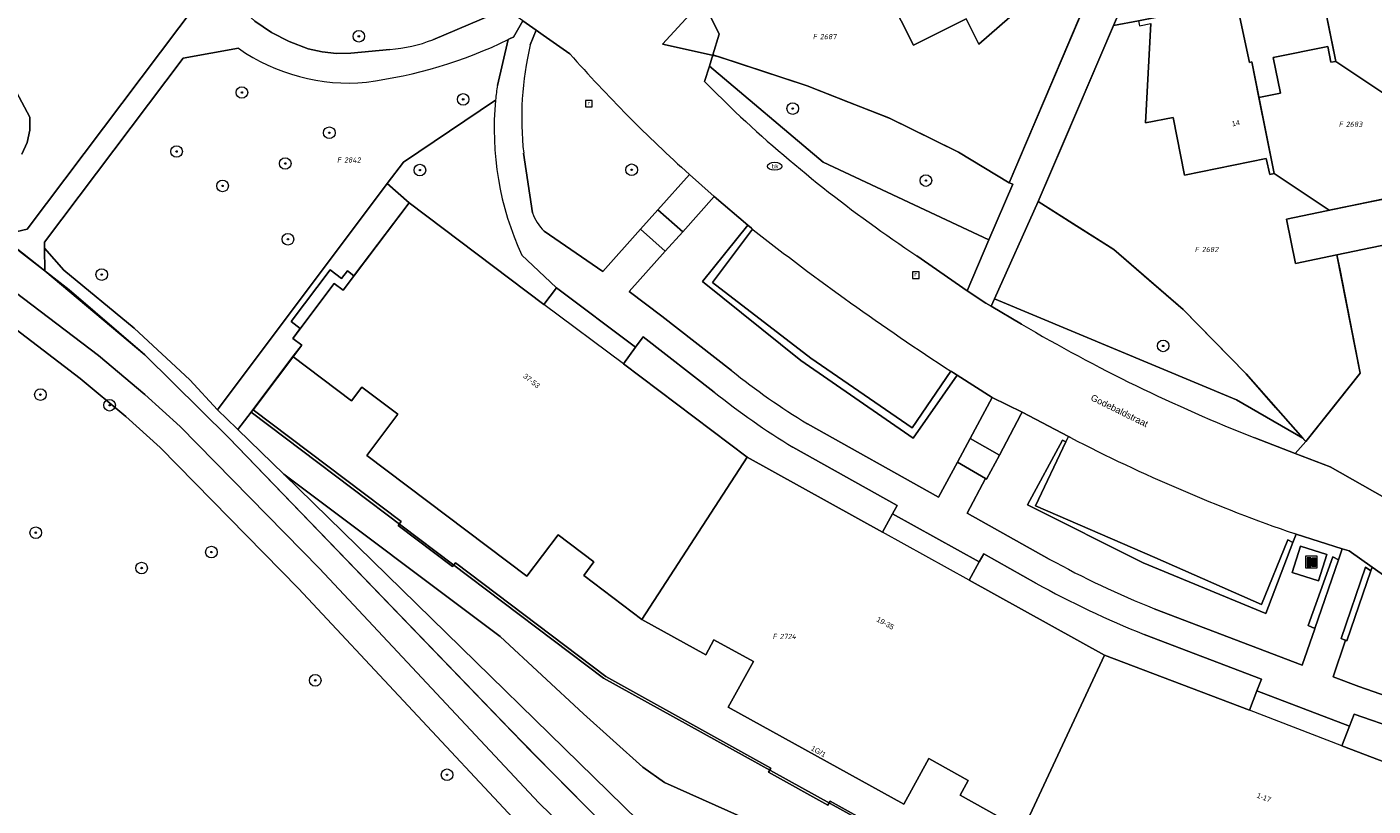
# Model space of a CAD drawing. Header units: metres. Extents: x 207466 to 209466, y 475780 to 477780.
# Tile 57 of 189: x 208120 to 208213, y 476273 to 476327. Entities that reach past the tile are written whole.
import ezdxf
from ezdxf.enums import TextEntityAlignment as Align

# ---------------------------------------------------------------- set-up
doc = ezdxf.new("R2010")
doc.units = ezdxf.units.M
doc.layers.get('0').update_dxf_attribs({"color": 253, "linetype": 'CONTINUOUS'})
for name, color, linetype, lineweight, true_color in [('B-RO-GR-BEPLANTING_CULTUUR_BODEMBEDEKKER-GV', 7, 'CONTINUOUS', 0, 0x6d8a47), ('B-RO-GR-BEPLANTING_CULTUUR_BOSPLANTSOEN-GV', 7, 'CONTINUOUS', 0, 0x6d8a47), ('B-RO-GR-BEPLANTING_CULTUUR_HEESTERS-GV', 7, 'CONTINUOUS', 0, 0x6d8a47), ('B-RO-GR-BOOM-S', 7, 'CONTINUOUS', 0, 0x6d8a47), ('B-RO-KL-WATER_BRANDLEIDING_PUT-S', 7, 'CONTINUOUS', 0, 0x478c9a), ('B-RO-OG-BEBOUWING-GV', 7, 'CONTINUOUS', 0, 0xa50000)]:
    doc.layers.add(name, color=color, linetype=linetype, lineweight=lineweight, true_color=true_color)
for name, color, linetype, lineweight in [('B-RO-IE-MEUBILAIR_WEGMEUBILAIR-S', 253, 'CONTINUOUS', 0), ('B-RO-IE-TERREINAFSCHEIDING_KUNSTMATIG_MUUR-GV', 253, 'CONTINUOUS', 0), ('B-RO-OG-BEBOUWING-T18', 7, 'CONTINUOUS', 0), ('B-RO-OG-TERREIN_CULTUURSCHEIDING-GV', 253, 'CONTINUOUS', 0), ('B-RO-OG-TERREIN_ERF-GV', 253, 'CONTINUOUS', 0), ('B-RO-OG-TOPOGRAFIE-T18', 7, 'CONTINUOUS', 0), ('B-RO-RI-GWA_RIOOLPUT-S', 253, 'CONTINUOUS', 0), ('B-RO-VH-VERHARDING_ASFALT-GV', 253, 'CONTINUOUS', 0), ('B-RO-VH-VERHARDING_BETON-GV', 253, 'CONTINUOUS', 0), ('B-RO-VH-VERHARDING_BETONSTRAATSTEEN-GV', 253, 'CONTINUOUS', 0), ('B-RO-VH-VERHARDING_TEGEL-GV', 253, 'CONTINUOUS', 0), ('B-WE-KG-GRENS_PERCEEL-GV', 150, 'CONTINUOUS', 18), ('B-WE-KG-GRENS_PERCEEL-S', 150, 'CONTINUOUS', 25)]:
    doc.layers.add(name, color=color, linetype=linetype, lineweight=lineweight)
doc.styles.add('NLCS-ISO', font='NLCS-ISO.ttf')
doc.styles.add('NLCS-ISO-M200-T18', font='NLCS-ISO.ttf', dxfattribs={"height": 1.8})

# ---------------------------------------------------------------- blocks, each defined once
blk = doc.blocks.new('SIE-WEG_AFVAL_APART_PLAATS-SO1')
at = {"linetype": 'Continuous'}
for points in [[(-1.5, -1.5), (-0.25, -1.5), (-0.25, 1.5), (-1.5, 1.5)], [(1.5, 1.5), (0.25, 1.5), (0.25, -1.5), (1.5, -1.5)]]:
    blk.add_hatch(color=0, dxfattribs=at).paths.add_polyline_path(points)
h = blk.add_hatch(color=0, dxfattribs=at)
h.paths.add_polyline_path([(-1.5, -1.5), (-0.25, -1.5), (-0.25, 1.5), (-1.5, 1.5)])
h.paths.add_polyline_path([(1.5, 1.5), (0.25, 1.5), (0.25, -1.5), (1.5, -1.5)])
at = {"color": 0, "linetype": 'ByBlock', "lineweight": -2, "flags": 128}
for points in [[(-2, -2), (2, -2), (2, 2), (-2, 2), (-2, -2)], [(-1.5, -1.5), (-0.25, -1.5), (-0.25, 1.5), (-1.5, 1.5), (-1.5, -1.5)]]:
    blk.add_lwpolyline(points, dxfattribs=at)
at = {"color": 0, "linetype": 'ByBlock', "lineweight": -2, "extrusion": (0, 0, -1), "flags": 128}
blk.add_lwpolyline([(-1.5, -1.5), (-0.25, -1.5), (-0.25, 1.5), (-1.5, 1.5), (-1.5, -1.5)], dxfattribs=at)
blk = doc.blocks.new('SRI-PUT_INSPECTIEPUT_RIOOLPUT-SO1')
at = {"color": 0, "linetype": 'ByBlock', "lineweight": -2, "flags": 128}
blk.add_lwpolyline([(-1.125, -1.125), (1.125, -1.125), (1.125, 1.125), (-1.125, 1.125), (-1.125, -1.125)], dxfattribs=at)
at = {"color": 0, "linetype": 'ByBlock', "lineweight": -2, "insert": (0, 0.2828), "char_height": 1.5, "attachment_point": 5, "line_spacing_factor": 0.8, "style": 'NLCS-ISO'}
blk.add_mtext('{\\C0;r}', dxfattribs=at)
blk = doc.blocks.new('SKL-WATER_BRANDKRAAN_BRANDPUT-SO1')
at = {"color": 0, "linetype": 'ByBlock', "lineweight": -2}
blk.add_ellipse((0, 0), major_axis=(2.5, 0), ratio=0.54, dxfattribs=at)
at = {"color": 0, "linetype": 'ByBlock', "lineweight": -2, "insert": (0.1554, 0), "char_height": 1.5, "attachment_point": 5, "line_spacing_factor": 0.8, "style": 'NLCS-ISO'}
blk.add_mtext('{\\C0;bk}', dxfattribs=at)
blk = doc.blocks.new('SGR-BOOM_01-SO1')
at = {"linetype": 'Continuous'}
h = blk.add_hatch(color=0, dxfattribs=at)
edge = h.paths.add_edge_path()
edge.add_arc((0, 0), 0.25, 0, 360)
at = {"color": 0, "linetype": 'ByBlock', "lineweight": -2}
for radius in [2, 0.25]:
    blk.add_circle((0, 0), radius, dxfattribs=at)
blk = doc.blocks.new('SKG-PERCEELNUMMER-SO')
at = {"style": 'NLCS-ISO', "oblique": 10, "flags": 1}
blk.add_attdef('GEMEENTECODE', text='', height=1.8, dxfattribs=at).set_placement((0, 2.55), align=Align.MIDDLE_CENTER)
at = {"style": 'NLCS-ISO', "oblique": 10}
blk.add_attdef('SECTIE', text='', height=1.8, dxfattribs=at).set_placement((-0.5, 0), align=Align.MIDDLE_RIGHT)
blk.add_attdef('PERCEELNUMMER', text='', height=1.8, dxfattribs=at).set_placement((0.5, 0), align=Align.MIDDLE_LEFT)

msp = doc.modelspace()

# ---------------------------------------------------------------- linework, layer by layer
at = {"layer": 'B-RO-GR-BEPLANTING_CULTUUR_BODEMBEDEKKER-GV', "flags": 128}
for points in [[(208131.438, 476337.131), (208132.113, 476333.633), (208132.537, 476332.146), (208133.171, 476330.733), (208133.995, 476329.423), (208134.982, 476328.231), (208136.004, 476327.292), (208137.148, 476326.505), (208138.382, 476325.872), (208139.682, 476325.387), (208140.647, 476325.16), (208141.634, 476325.062), (208142.624, 476325.077), (208145.314, 476325.336)], [(208148.26, 476326.007), (208153.286, 476328.121)], [(208167.295, 476324.194), (208166.967, 476323.135), (208169.066, 476321.043)], [(208181.569, 476311.131), (208185.028, 476308.728), (208186.53, 476312.224), (208175.137, 476317.569), (208167.295, 476324.194)], [(208207.62, 476297.53), (208208.355, 476298.338), (208208.143, 476298.579), (208203.579, 476301.225), (208186.912, 476308.162), (208186.686, 476307.659), (208188.779, 476306.426)], [(208185.353, 476268.044), (208160.015, 476282.053), (208135.757, 476300.374), (208134.85, 476299.171)], [(208134.85, 476299.171), (208138.001, 476296.092), (208152.901, 476284.917), (208158.629, 476279.599), (208162.713, 476275.93), (208164.212, 476274.873), (208170.306, 476272.151)], [(208204.838, 476298.592), (208207.62, 476297.53)]]:
    msp.add_lwpolyline(points, dxfattribs=at)
at = {"layer": 'B-RO-GR-BEPLANTING_CULTUUR_BODEMBEDEKKER-GV'}
for centre, radius, start, end in [((208144.604, 476335.255), 9.945, 274.09334, 291.56898), ((208235.655, 476392.197), 97.452, 226.89806, 236.28931), ((208247.079, 476405.56), 115.006, 239.5403, 248.45104)]:
    msp.add_arc(centre, radius, start, end, dxfattribs=at)
at = {"layer": 'B-RO-GR-BEPLANTING_CULTUUR_BOSPLANTSOEN-GV', "flags": 128}
msp.add_lwpolyline([(208119.966, 476318.118), (208120.343, 476318.919), (208120.533, 476319.785), (208120.524, 476320.671), (208119.617, 476322.388)], dxfattribs=at)
at = {"layer": 'B-RO-GR-BEPLANTING_CULTUUR_HEESTERS-GV', "flags": 128}
for points in [[(208167.533, 476324.966), (208167.295, 476324.194), (208175.137, 476317.569), (208186.53, 476312.224), (208188.174, 476316.051), (208187.924, 476316.158), (208184.433, 476318.264), (208179.746, 476320.58), (208174.033, 476322.821), (208167.533, 476324.966)], [(208152.582, 476321.855), (208146.235, 476317.584), (208145.121, 476316.107)], [(208134.85, 476299.171), (208135.757, 476300.374), (208138.636, 476304.191), (208139.238, 476304.989), (208138.631, 476305.447), (208141.48, 476309.223), (208142.087, 476308.765), (208146.628, 476314.784), (208145.121, 476316.107), (208133.436, 476300.539), (208134.777, 476299.242), (208134.85, 476299.171)], [(208145.121, 476316.107), (208146.628, 476314.784), (208155.906, 476307.785), (208156.77, 476308.937), (208155.154, 476310.469), (208154.392, 476311.169)], [(208208.143, 476298.579), (208204.244, 476303.005), (208199.897, 476307.437), (208195.139, 476311.555), (208189.926, 476314.87), (208186.912, 476308.162), (208203.579, 476301.225), (208208.143, 476298.579)], [(208167.632, 476301.745), (208162.75, 476305.561), (208162.22, 476304.853), (208161.376, 476303.703), (208169.901, 476297.277)], [(208169.901, 476297.277), (208179.208, 476292.104), (208179.906, 476293.363), (208180.224, 476293.937), (208173.051, 476297.949)], [(208189.767, 476288.601), (208186.177, 476290.608), (208185.871, 476290.056), (208185.176, 476288.802), (208194.492, 476283.633)], [(208194.492, 476283.633), (208204.47, 476279.845), (208204.987, 476281.189), (208205.298, 476281.996), (208197.217, 476285.074)], [(208222.928, 476275.917), (208217.781, 476277.459), (208211.665, 476279.58), (208211.343, 476278.743), (208210.83, 476277.392), (208221.678, 476273.27)]]:
    msp.add_lwpolyline(points, dxfattribs=at)
at = {"layer": 'B-RO-GR-BEPLANTING_CULTUUR_HEESTERS-GV'}
for centre, radius, start, end in [((208173.096, 476319.833), 20.613, 174.37172, 204.85537), ((208200.535, 476342.949), 52.729, 231.39183, 238.58582), ((208221.908, 476346.86), 66.537, 241.11486, 248.21726)]:
    msp.add_arc(centre, radius, start, end, dxfattribs=at)
at = {"layer": 'B-RO-IE-TERREINAFSCHEIDING_KUNSTMATIG_MUUR-GV', "flags": 128}
for points in [[(208170.274, 476312.961), (208170.188, 476313.034), (208169.954, 476313.233), (208166.819, 476309.356), (208173.598, 476303.932), (208181.333, 476298.577), (208184.348, 476302.913), (208184.103, 476303.069), (208183.962, 476303.163), (208183.942, 476303.176), (208183.923, 476303.189), (208181.263, 476299.288), (208174.285, 476304.075), (208167.505, 476309.303), (208170.274, 476312.961)], [(208207.463, 476291.395), (208207.098, 476291.578), (208205.286, 476287.131), (208197.957, 476290.353), (208189.748, 476293.923), (208191.826, 476298.323), (208191.596, 476298.444), (208189.197, 476294), (208197.159, 476289.99), (208205.589, 476286.517), (208207.463, 476291.395)], [(208210.597, 476290.194), (208210.201, 476290.402), (208208.511, 476285.685), (208208.971, 476285.475), (208210.597, 476290.194)], [(208212.83, 476289.447), (208212.463, 476289.692), (208210.771, 476284.779), (208211.166, 476284.638), (208212.83, 476289.447)]]:
    msp.add_lwpolyline(points, dxfattribs=at)
at = {"layer": 'B-RO-OG-BEBOUWING-GV', "flags": 128}
for points in [[(208208.851, 476332.181), (208208.712, 476332.152), (208207.828, 476336.206), (208205.792, 476335.786), (208205.751, 476335.782), (208205.774, 476335.964), (208202.852, 476335.357), (208201.056, 476334.984), (208201.133, 476334.656), (208201.912, 476334.839), (208201.558, 476328.248), (208201.52, 476328.24), (208201.511, 476328.072), (208203.593, 476328.495), (208204.478, 476324.436), (208204.635, 476324.473), (208205.124, 476322.021), (208206.606, 476322.324), (208206.105, 476324.774), (208209.854, 476325.541), (208210.073, 476324.453), (208210.415, 476324.503), (208209.858, 476327.238), (208208.851, 476332.181)], [(208189.507, 476333.984), (208189.393, 476333.881), (208188.453, 476335.718), (208184.696, 476333.845), (208184.608, 476334.02), (208177.624, 476330.5), (208177.771, 476330.228), (208178.785, 476330.716), (208181.351, 476325.622), (208184.967, 476327.438), (208185.836, 476325.697), (208191.011, 476330.225), (208191.38, 476329.491), (208191.663, 476329.629), (208189.507, 476333.984)], [(208206.168, 476316.789), (208205.124, 476322.021), (208204.635, 476324.473), (208204.478, 476324.436), (208203.593, 476328.495), (208201.511, 476328.072), (208201.52, 476328.24), (208196.826, 476327.306), (208196.893, 476326.966), (208197.673, 476327.132), (208197.314, 476320.275), (208199.218, 476320.644), (208200.006, 476316.675), (208205.627, 476317.839), (208205.88, 476316.72), (208206.168, 476316.789)], [(208215.824, 476315.492), (208207.021, 476313.643), (208207.627, 476310.607), (208210.487, 476311.198), (208216.438, 476312.428), (208215.824, 476315.492)], [(208135.757, 476300.374), (208160.015, 476282.053), (208185.353, 476268.044), (208215.355, 476256.644), (208217.338, 476261.857), (208218.076, 476261.576), (208219.752, 476265.978), (208219.014, 476266.259), (208221.678, 476273.27), (208210.83, 476277.392), (208204.47, 476279.845), (208194.492, 476283.633), (208185.176, 476288.802), (208179.208, 476292.104), (208169.901, 476297.277), (208161.376, 476303.703), (208155.906, 476307.785), (208146.628, 476314.784), (208142.087, 476308.765), (208141.48, 476309.223), (208138.631, 476305.447), (208139.238, 476304.989), (208135.757, 476300.374)], [(208162.22, 476304.853), (208156.77, 476308.937), (208155.906, 476307.785), (208146.628, 476314.784), (208142.087, 476308.765), (208141.48, 476309.223), (208138.631, 476305.447), (208139.238, 476304.989), (208138.636, 476304.191), (208142.667, 476301.15), (208143.378, 476302.092), (208145.852, 476300.224), (208143.716, 476297.396), (208154.728, 476289.079), (208156.88, 476291.928), (208159.354, 476290.06), (208158.649, 476289.126), (208162.656, 476286.102), (208169.901, 476297.277), (208161.376, 476303.703), (208162.22, 476304.853)], [(208188.861, 476271.603), (208194.492, 476283.633), (208185.176, 476288.802), (208185.871, 476290.056), (208179.906, 476293.363), (208179.208, 476292.104), (208169.901, 476297.277), (208162.656, 476286.102), (208167.048, 476283.672), (208167.614, 476284.696), (208170.327, 476283.196), (208168.6, 476280.072), (208180.677, 476273.395), (208182.404, 476276.519), (208185.117, 476275.019), (208184.551, 476273.995), (208188.861, 476271.603)], [(208211.343, 476278.743), (208204.987, 476281.189), (208204.47, 476279.845), (208194.492, 476283.633), (208188.861, 476271.603), (208193.572, 476269.811), (208194.066, 476271.11), (208196.964, 476270.008), (208195.706, 476266.699), (208208.606, 476261.797), (208209.864, 476265.106), (208212.762, 476264.004), (208212.268, 476262.705), (208216.979, 476260.913), (208217.338, 476261.857), (208218.076, 476261.576), (208219.752, 476265.978), (208219.014, 476266.259), (208221.678, 476273.27), (208210.83, 476277.392), (208211.343, 476278.743)]]:
    msp.add_lwpolyline(points, dxfattribs=at)
at = {"layer": 'B-RO-OG-TERREIN_CULTUURSCHEIDING-GV', "flags": 128}
for points in [[(208091.311, 476328.907), (208091.779, 476328.542), (208096.79, 476326.252), (208098.907, 476325.129), (208104.107, 476322.031), (208111.535, 476317.209), (208116.775, 476313.179), (208118.494, 476312.525), (208120.335, 476312.974), (208132.116, 476328.591)], [(208152.706, 476322.865), (208153.453, 476326.014)], [(208157.696, 476325.037), (208155.856, 476326.324), (208155.375, 476326.66), (208154.965, 476325.642)], [(208134.887, 476325.417), (208131.078, 476324.724), (208121.533, 476312.07), (208121.537, 476311.651), (208122.854, 476310.142), (208127.71, 476306.143), (208131.538, 476302.601), (208133.436, 476300.539), (208145.121, 476316.107), (208146.235, 476317.584), (208152.582, 476321.855)], [(208119.617, 476322.388), (208120.524, 476320.671), (208120.533, 476319.785), (208120.343, 476318.919), (208119.966, 476318.118)], [(208154.514, 476318.197), (208155.121, 476314.092)], [(208154.122, 476272.082), (208139.013, 476288.225), (208129.491, 476297.945), (208127.122, 476300.068), (208124, 476302.696), (208117.706, 476307.486), (208114.889, 476309.807), (208111.698, 476312.588), (208104.48, 476317.124)], [(208155.914, 476312.832), (208159.958, 476310.045), (208162.556, 476312.959), (208163.755, 476314.304), (208165.922, 476316.734)], [(208169.954, 476313.233), (208167.628, 476315.216), (208165.458, 476312.788), (208164.261, 476311.448), (208161.778, 476308.67), (208164.022, 476306.976), (208168.817, 476303.23)], [(208174.042, 476299.57), (208183.07, 476294.522), (208184.369, 476296.933), (208185.248, 476298.564), (208186.762, 476301.374), (208184.348, 476302.913), (208181.333, 476298.577), (208173.598, 476303.932), (208166.819, 476309.356), (208169.954, 476313.233)], [(208121.537, 476311.651), (208121.554, 476310.105), (208128.451, 476304.313), (208134.227, 476298.609), (208155.002, 476277.039), (208167.717, 476264.242)], [(208169.515, 476265.298), (208138.001, 476296.092), (208134.85, 476299.171), (208134.777, 476299.242), (208133.436, 476300.539), (208131.538, 476302.601), (208127.71, 476306.143), (208122.854, 476310.142), (208121.537, 476311.651)], [(208166.912, 476262.436), (208155.55, 476273.484), (208140.458, 476289.609), (208130.874, 476299.391), (208128.434, 476301.578), (208125.25, 476304.258), (208118.949, 476309.055)], [(208117.706, 476307.486), (208124, 476302.696), (208127.122, 476300.068), (208129.491, 476297.945), (208139.013, 476288.225), (208154.122, 476272.082)], [(208208.971, 476285.475), (208208.511, 476285.685), (208210.201, 476290.402), (208210.597, 476290.194), (208210.86, 476290.957), (208207.69, 476291.967), (208207.463, 476291.395), (208205.589, 476286.517), (208197.159, 476289.99), (208189.197, 476294), (208191.596, 476298.444), (208191.826, 476298.323), (208192.015, 476298.691), (208188.818, 476300.365), (208188.733, 476300.214), (208187.256, 476297.415), (208186.378, 476295.752), (208186.304, 476295.795), (208185.039, 476293.421), (208190.694, 476290.259)], [(208170.306, 476272.151), (208164.212, 476274.873), (208162.713, 476275.93), (208158.629, 476279.599), (208152.901, 476284.917), (208138.001, 476296.092), (208169.515, 476265.298)], [(208207.415, 476289.328), (208207.991, 476291.139), (208209.801, 476290.564), (208209.226, 476288.753), (208207.415, 476289.328)], [(208231.773, 476276.284), (208225.417, 476280.788), (208222.96, 476282.6), (208212.915, 476289.693), (208212.83, 476289.447), (208211.166, 476284.638), (208211.069, 476284.671), (208210.233, 476282.149), (208212.005, 476281.474), (208218.365, 476279.267), (208223.484, 476277.734)], [(208197.921, 476286.839), (208208.107, 476282.959), (208208.965, 476285.456), (208208.971, 476285.475)]]:
    msp.add_lwpolyline(points, dxfattribs=at)
at = {"layer": 'B-RO-OG-TERREIN_CULTUURSCHEIDING-GV'}
for centre, radius, start, end in [((208139.432, 476355.009), 32.207, 277.60233, 295.80693), ((208142.439, 476336.142), 13.117, 234.8483, 275.48658), ((208176.401, 476320.607), 22.019, 166.78234, 186.28445), ((208233.574, 476391.985), 101.191, 221.42232, 228.04387), ((208174.222, 476319.711), 21.746, 171.66003, 174.34135), ((208158.333, 476315.234), 3.409, 199.57367, 224.79608), ((208200.541, 476342.959), 50.841, 231.39259, 238.58658), ((208221.597, 476346.216), 63.923, 241.08975, 248.26084)]:
    msp.add_arc(centre, radius, start, end, dxfattribs=at)
at = {"layer": 'B-RO-OG-TERREIN_ERF-GV', "flags": 128}
for points in [[(208166.851, 476328.658), (208167.972, 476326.385), (208167.533, 476324.966), (208174.033, 476322.821), (208179.746, 476320.58), (208184.433, 476318.264), (208187.924, 476316.158), (208207.679, 476362.52)], [(208213.772, 476358.131), (208209.266, 476360.036), (208189.926, 476314.87), (208195.139, 476311.555), (208199.897, 476307.437), (208204.244, 476303.005), (208208.143, 476298.579), (208208.355, 476298.338), (208210.078, 476300.513), (208212.014, 476302.958), (208212.091, 476303.055), (208210.688, 476310.226), (208210.487, 476311.198), (208207.627, 476310.607), (208207.021, 476313.643), (208215.824, 476315.492)], [(208191.011, 476330.225), (208185.836, 476325.697), (208184.967, 476327.438), (208181.351, 476325.622), (208178.785, 476330.716)], [(208209.858, 476327.238), (208210.415, 476324.503), (208210.073, 476324.453), (208209.854, 476325.541), (208206.105, 476324.774), (208206.606, 476322.324), (208205.124, 476322.021), (208206.168, 476316.789), (208205.88, 476316.72), (208205.627, 476317.839), (208200.006, 476316.675), (208199.218, 476320.644), (208197.314, 476320.275), (208197.673, 476327.132)], [(208138.636, 476304.191), (208135.757, 476300.374), (208160.015, 476282.053), (208185.353, 476268.044)], [(208188.861, 476271.603), (208184.551, 476273.995), (208185.117, 476275.019), (208182.404, 476276.519), (208180.677, 476273.395), (208168.6, 476280.072), (208170.327, 476283.196), (208167.614, 476284.696), (208167.048, 476283.672), (208162.656, 476286.102), (208158.649, 476289.126), (208159.354, 476290.06), (208156.88, 476291.928), (208154.728, 476289.079), (208143.716, 476297.396), (208145.852, 476300.224), (208143.378, 476302.092), (208142.667, 476301.15), (208138.636, 476304.191)]]:
    msp.add_lwpolyline(points, dxfattribs=at)
at = {"layer": 'B-RO-VH-VERHARDING_ASFALT-GV', "flags": 128}
for points in [[(208167.717, 476264.242), (208155.002, 476277.039), (208134.227, 476298.609), (208128.451, 476304.313), (208121.554, 476310.105), (208118.494, 476312.525)], [(208118.949, 476309.055), (208125.25, 476304.258), (208128.434, 476301.578), (208130.874, 476299.391), (208140.458, 476289.609), (208155.55, 476273.484), (208166.912, 476262.436)]]:
    msp.add_lwpolyline(points, dxfattribs=at)
at = {"layer": 'B-RO-VH-VERHARDING_BETON-GV', "flags": 128}
msp.add_lwpolyline([(208207.415, 476289.328), (208209.226, 476288.753), (208209.801, 476290.564), (208207.991, 476291.139), (208207.415, 476289.328)], dxfattribs=at)
at = {"layer": 'B-RO-VH-VERHARDING_BETONSTRAATSTEEN-GV', "flags": 128}
for points in [[(208169.066, 476321.043), (208166.967, 476323.135), (208167.295, 476324.194), (208167.533, 476324.966), (208167.972, 476326.385), (208166.851, 476328.658), (208167.956, 476329.203), (208166.562, 476332.031), (208171.919, 476334.667), (208170.761, 476336.954), (208171.386, 476337.27), (208170.025, 476340.104), (208175.355, 476342.785), (208174.216, 476345.08), (208174.84, 476345.39), (208173.461, 476348.169), (208178.817, 476350.882), (208177.685, 476353.141), (208178.296, 476353.447), (208176.909, 476356.246)], [(208154.459, 476327.301), (208155.375, 476326.66), (208155.856, 476326.324), (208157.696, 476325.037)], [(208165.922, 476316.734), (208167.628, 476315.216), (208169.954, 476313.233), (208170.188, 476313.034), (208170.274, 476312.961), (208170.318, 476312.924)], [(208170.318, 476312.924), (208170.274, 476312.961), (208167.505, 476309.303), (208174.285, 476304.075), (208181.263, 476299.288), (208183.923, 476303.189)], [(208216.438, 476312.428), (208210.487, 476311.198), (208210.688, 476310.226), (208212.091, 476303.055), (208212.014, 476302.958), (208210.078, 476300.513), (208208.355, 476298.338), (208207.62, 476297.53), (208210.027, 476296.611), (208219.772, 476291.072)], [(208188.779, 476306.426), (208186.686, 476307.659), (208186.329, 476307.869), (208185.028, 476308.728), (208181.569, 476311.131)], [(208183.923, 476303.189), (208183.942, 476303.176), (208183.962, 476303.163), (208184.103, 476303.069), (208184.348, 476302.913), (208186.762, 476301.374), (208188.818, 476300.365), (208192.015, 476298.691), (208192.152, 476298.619)], [(208192.152, 476298.619), (208192.015, 476298.691), (208191.826, 476298.323), (208189.748, 476293.923), (208197.957, 476290.353), (208205.286, 476287.131), (208207.098, 476291.578), (208207.463, 476291.395), (208207.69, 476291.967), (208207.568, 476292.006)], [(208207.568, 476292.006), (208207.69, 476291.967), (208210.86, 476290.957), (208211.321, 476290.818), (208212.915, 476289.693), (208222.96, 476282.6), (208225.417, 476280.788), (208231.773, 476276.284), (208234.902, 476274.067), (208235.756, 476273.461), (208236.495, 476272.937), (208243.964, 476267.641), (208244.08, 476267.559), (208247.332, 476271.234), (208239.358, 476277.154), (208238, 476278.098), (208219.772, 476291.072), (208210.027, 476296.611), (208207.62, 476297.53), (208204.838, 476298.592)]]:
    msp.add_lwpolyline(points, dxfattribs=at)
at = {"layer": 'B-RO-VH-VERHARDING_BETONSTRAATSTEEN-GV'}
for centre, radius, start, end in [((208233.574, 476391.985), 101.191, 221.42232, 228.04387), ((208235.655, 476392.197), 97.452, 226.89806, 236.28931), ((208283.342, 476456.505), 182.729, 231.79086, 237.03823), ((208283.342, 476456.505), 182.729, 231.79086, 237.03823), ((208247.079, 476405.56), 115.006, 239.5403, 248.45104), ((208245.47, 476401.637), 115.998, 242.63572, 250.92853), ((208245.47, 476401.637), 115.998, 242.63572, 250.92853)]:
    msp.add_arc(centre, radius, start, end, dxfattribs=at)
at = {"layer": 'B-RO-VH-VERHARDING_TEGEL-GV', "flags": 128}
for points in [[(208186.686, 476307.659), (208186.912, 476308.162), (208189.926, 476314.87), (208209.266, 476360.036), (208213.346, 476369.565), (208214.29, 476371.77), (208212.067, 476372.817), (208211.091, 476370.526), (208208.071, 476363.44), (208207.679, 476362.52), (208187.924, 476316.158), (208188.174, 476316.051), (208186.53, 476312.224), (208185.028, 476308.728), (208186.329, 476307.869), (208186.686, 476307.659)], [(208132.116, 476328.591), (208120.335, 476312.974), (208118.494, 476312.525)], [(208153.453, 476326.014), (208153.632, 476326.102), (208153.811, 476326.19), (208154.459, 476327.301), (208153.286, 476328.121), (208148.26, 476326.007)], [(208145.314, 476325.336), (208142.624, 476325.077), (208141.634, 476325.062), (208140.647, 476325.16), (208139.682, 476325.387), (208138.382, 476325.872), (208137.148, 476326.505), (208136.004, 476327.292)], [(208154.965, 476325.642), (208155.375, 476326.66), (208154.459, 476327.301), (208153.811, 476326.19), (208153.632, 476326.102), (208153.453, 476326.014), (208152.706, 476322.865)], [(208118.494, 476312.525), (208121.554, 476310.105), (208121.537, 476311.651), (208121.533, 476312.07), (208131.078, 476324.724), (208134.887, 476325.417)], [(208155.121, 476314.092), (208154.514, 476318.197)], [(208167.628, 476315.216), (208165.922, 476316.734), (208163.755, 476314.304), (208165.458, 476312.788), (208167.628, 476315.216)], [(208163.755, 476314.304), (208162.556, 476312.959), (208164.261, 476311.448), (208165.458, 476312.788), (208163.755, 476314.304)], [(208168.817, 476303.23), (208164.022, 476306.976), (208161.778, 476308.67), (208164.261, 476311.448), (208162.556, 476312.959), (208159.958, 476310.045), (208155.914, 476312.832)], [(208154.392, 476311.169), (208155.154, 476310.469), (208156.77, 476308.937), (208162.22, 476304.853), (208162.75, 476305.561), (208167.632, 476301.745)], [(208188.733, 476300.214), (208188.818, 476300.365), (208186.762, 476301.374), (208185.248, 476298.564), (208187.256, 476297.415), (208188.733, 476300.214)], [(208190.694, 476290.259), (208185.039, 476293.421), (208186.304, 476295.795), (208184.369, 476296.933), (208183.07, 476294.522), (208174.042, 476299.57)], [(208187.256, 476297.415), (208185.248, 476298.564), (208184.369, 476296.933), (208186.304, 476295.795), (208186.378, 476295.752), (208187.256, 476297.415)], [(208173.051, 476297.949), (208180.224, 476293.937), (208179.906, 476293.363), (208185.871, 476290.056), (208186.177, 476290.608), (208189.767, 476288.601)], [(208223.484, 476277.734), (208218.365, 476279.267), (208212.005, 476281.474), (208210.233, 476282.149), (208211.069, 476284.671), (208211.166, 476284.638), (208210.771, 476284.779), (208212.463, 476289.692), (208212.83, 476289.447), (208212.915, 476289.693), (208211.321, 476290.818), (208210.86, 476290.957), (208210.597, 476290.194), (208208.971, 476285.475), (208208.965, 476285.456), (208208.107, 476282.959), (208197.921, 476286.839)], [(208197.217, 476285.074), (208205.298, 476281.996), (208204.987, 476281.189), (208211.343, 476278.743), (208211.665, 476279.58), (208217.781, 476277.459), (208222.928, 476275.917)]]:
    msp.add_lwpolyline(points, dxfattribs=at)
at = {"layer": 'B-RO-VH-VERHARDING_TEGEL-GV'}
for centre, radius, start, end in [((208139.432, 476355.009), 32.207, 277.60233, 295.80693), ((208144.604, 476335.255), 9.945, 274.09334, 291.56898), ((208142.439, 476336.142), 13.117, 234.8483, 275.48658), ((208176.401, 476320.607), 22.019, 166.78234, 186.28445), ((208174.222, 476319.711), 21.746, 171.66003, 174.34135), ((208173.096, 476319.833), 20.613, 174.37172, 204.85537), ((208158.333, 476315.234), 3.409, 199.57367, 224.79608), ((208200.541, 476342.959), 50.841, 231.39259, 238.58658), ((208200.535, 476342.949), 52.729, 231.39183, 238.58582), ((208221.597, 476346.216), 63.923, 241.08975, 248.26084), ((208221.908, 476346.86), 66.537, 241.11486, 248.21726)]:
    msp.add_arc(centre, radius, start, end, dxfattribs=at)
at = {"layer": 'B-WE-KG-GRENS_PERCEEL-GV'}
for points in [[(208216.438, 476312.428), (208210.487, 476311.198), (208212.091, 476303.055), (208208.355, 476298.338), (208208.033, 476298.703), (208206.294, 476300.677), (208204.244, 476303.005), (208201.944, 476305.35), (208199.897, 476307.437), (208197.576, 476309.446), (208195.139, 476311.555), (208192.591, 476313.175), (208189.926, 476314.87), (208191.685, 476318.978), (208195.107, 476326.988), (208198.313, 476334.442), (208200.101, 476338.634), (208200.369, 476339.258), (208200.484, 476339.527), (208201.495, 476341.9), (208204.709, 476349.42), (208206.102, 476352.648), (208209.268, 476360.035), (208213.772, 476358.131)], [(208213.062, 476339.856), (208212.948, 476339.831), (208212.069, 476343.915), (208210.004, 476343.526), (208210.009, 476343.7), (208205.311, 476342.689), (208201.495, 476341.9), (208200.484, 476339.527), (208200.369, 476339.258), (208200.101, 476338.634), (208198.313, 476334.442), (208205.76, 476335.942), (208205.751, 476335.782), (208205.792, 476335.786), (208207.828, 476336.206), (208208.712, 476332.152), (208208.85, 476332.181), (208210.415, 476324.503), (208214.192, 476321.977)], [(208192.743, 476327.482), (208187.924, 476316.158), (208184.433, 476318.264), (208182.447, 476319.245), (208179.652, 476320.618), (208176.88, 476321.704), (208174.033, 476322.821), (208171.311, 476323.719), (208167.902, 476324.844), (208164.081, 476325.707), (208166.723, 476328.581)], [(208163.338, 476268.649), (208156.452, 476275.58), (208153.558, 476278.538), (208141.164, 476291.407), (208134.227, 476298.609), (208128.451, 476304.313), (208123.228, 476308.781), (208116.455, 476314.039)], [(208116.455, 476314.039), (208123.228, 476308.781), (208128.451, 476304.313), (208134.227, 476298.609), (208141.164, 476291.407), (208153.558, 476278.538), (208156.452, 476275.58), (208163.338, 476268.649)], [(208221.678, 476273.27), (208210.83, 476277.392), (208211.343, 476278.743), (208204.987, 476281.189), (208204.47, 476279.845), (208194.492, 476283.633), (208185.176, 476288.802), (208185.871, 476290.056), (208179.906, 476293.363), (208179.208, 476292.104), (208169.901, 476297.277), (208161.376, 476303.703), (208162.22, 476304.853), (208156.77, 476308.937), (208155.906, 476307.785), (208146.628, 476314.784), (208142.819, 476309.748), (208142.388, 476310.095), (208141.987, 476309.564), (208141.193, 476310.163), (208138.509, 476306.61), (208139.134, 476306.127), (208138.631, 476305.447), (208139.238, 476304.989), (208135.895, 476300.532), (208146.074, 476292.835), (208145.875, 476292.572), (208149.626, 476289.738), (208149.825, 476290.001), (208160.172, 476282.184), (208171.529, 476275.864), (208171.369, 476275.576), (208175.439, 476273.311), (208175.599, 476273.599), (208186.962, 476267.276)], [(208186.962, 476267.276), (208175.599, 476273.599), (208175.439, 476273.311), (208171.369, 476275.576), (208171.529, 476275.864), (208160.172, 476282.184), (208149.825, 476290.001), (208149.626, 476289.738), (208145.875, 476292.572), (208146.074, 476292.835), (208135.895, 476300.532), (208139.238, 476304.989), (208138.631, 476305.447), (208139.134, 476306.127), (208138.509, 476306.61), (208141.193, 476310.163), (208141.987, 476309.564), (208142.388, 476310.095), (208142.819, 476309.748), (208146.628, 476314.784), (208155.906, 476307.785), (208156.77, 476308.937), (208162.22, 476304.853), (208161.376, 476303.703), (208169.901, 476297.277), (208179.208, 476292.104), (208179.906, 476293.363), (208185.871, 476290.056), (208185.176, 476288.802), (208194.492, 476283.633), (208204.47, 476279.845), (208204.987, 476281.189), (208211.343, 476278.743), (208210.83, 476277.392), (208221.678, 476273.27)]]:
    msp.add_lwpolyline(points, dxfattribs=at)
for points in [[(208204.635, 476324.473), (208206.166, 476316.786), (208209.944, 476314.273), (208215.819, 476315.474), (208215.12, 476318.983), (208220.688, 476320.105), (208220.057, 476323.163), (208214.192, 476321.977), (208210.415, 476324.503), (208208.85, 476332.181), (208208.712, 476332.152), (208207.828, 476336.206), (208205.792, 476335.786), (208205.751, 476335.782), (208205.76, 476335.942), (208198.313, 476334.442), (208195.107, 476326.988), (208196.826, 476327.306), (208201.52, 476328.232), (208201.511, 476328.072), (208203.593, 476328.495), (208204.478, 476324.436)], [(208164.081, 476325.707), (208167.902, 476324.844), (208171.311, 476323.719), (208174.033, 476322.821), (208176.88, 476321.704), (208179.652, 476320.618), (208182.447, 476319.245), (208184.433, 476318.264), (208187.924, 476316.158), (208192.743, 476327.482), (208189.507, 476333.984), (208189.393, 476333.881), (208188.453, 476335.718), (208184.715, 476333.854), (208184.645, 476333.998), (208177.626, 476330.501), (208173.326, 476331.888), (208171.919, 476334.667), (208171.844, 476334.64), (208166.562, 476332.031), (208167.958, 476329.203), (208166.723, 476328.581)], [(208204.635, 476324.473), (208204.478, 476324.436), (208203.593, 476328.495), (208201.511, 476328.072), (208201.52, 476328.232), (208196.826, 476327.306), (208195.107, 476326.988), (208191.685, 476318.978), (208189.926, 476314.87), (208192.591, 476313.175), (208195.139, 476311.555), (208197.576, 476309.446), (208199.897, 476307.437), (208201.944, 476305.35), (208204.244, 476303.005), (208206.294, 476300.677), (208208.033, 476298.703), (208208.355, 476298.338), (208212.091, 476303.055), (208210.487, 476311.198), (208216.438, 476312.428), (208215.819, 476315.474), (208209.944, 476314.273), (208206.166, 476316.786)]]:
    msp.add_lwpolyline(points, close=True, dxfattribs=at)

# ---------------------------------------------------------------- block references
at = {"layer": 'B-RO-GR-BOOM-S', "xscale": 0.2, "yscale": 0.2, "zscale": 0.2}
for p in [(208143.17, 476326.24), (208135.12, 476322.372), (208150.35, 476321.9), (208173.033, 476321.264), (208141.14, 476319.6), (208130.626, 476318.311), (208138.101, 476317.484), (208147.37, 476317.03), (208161.947, 476317.051), (208133.79, 476315.943), (208182.197, 476316.312), (208138.287, 476312.27), (208125.474, 476309.84), (208198.529, 476304.931), (208121.254, 476301.576), (208126.01, 476300.848), (208120.934, 476292.07), (208133.024, 476290.737), (208128.22, 476289.638), (208140.17, 476281.908), (208149.241, 476275.407)]:
    msp.add_blockref('SGR-BOOM_01-SO1', p, dxfattribs=at)
at = {"layer": 'B-RO-IE-MEUBILAIR_WEGMEUBILAIR-S', "xscale": 0.2, "yscale": 0.2, "zscale": 0.2}
msp.add_blockref('SIE-WEG_AFVAL_APART_PLAATS-SO1', (208208.735, 476290.046), dxfattribs=at)
at = {"layer": 'B-RO-KL-WATER_BRANDLEIDING_PUT-S', "xscale": 0.2, "yscale": 0.2, "zscale": 0.2}
msp.add_blockref('SKL-WATER_BRANDKRAAN_BRANDPUT-SO1', (208171.791, 476317.296), dxfattribs=at)
at = {"layer": 'B-RO-RI-GWA_RIOOLPUT-S', "xscale": 0.2, "yscale": 0.2, "zscale": 0.2}
for p in [(208159, 476321.6), (208181.5, 476309.8)]:
    msp.add_blockref('SRI-PUT_INSPECTIEPUT_RIOOLPUT-SO1', p, dxfattribs=at)
at = {"layer": 'B-WE-KG-GRENS_PERCEEL-S', "xscale": 0.2, "yscale": 0.2, "zscale": 0.2}
for p, values in [((208174.803, 476326.218), {'PERCEELNUMMER': '2687', 'SECTIE': 'F'}), ((208211, 476320.186), {'PERCEELNUMMER': '2683', 'SECTIE': 'F'}), ((208142.054, 476317.725), {'PERCEELNUMMER': '2842', 'SECTIE': 'F'}), ((208201.089, 476311.567), {'PERCEELNUMMER': '2682', 'SECTIE': 'F'}), ((208172.036, 476284.93), {'PERCEELNUMMER': '2724', 'SECTIE': 'F'})]:
    msp.add_blockref('SKG-PERCEELNUMMER-SO', p, dxfattribs=at).add_auto_attribs(values)

# ---------------------------------------------------------------- texts
at = {"layer": 'B-RO-OG-BEBOUWING-T18', "char_height": 0.36, "attachment_point": 5, "line_spacing_factor": 0.8, "style": 'NLCS-ISO-M200-T18'}
for s, insert, rotation in [('{\\fArial|b0|i0|c0|p34;\\C256;14}', (208203.528, 476320.264), 11.7), ('{\\fArial|b0|i0|c0|p34;\\C256;37-53}', (208155.057, 476302.521), 321.7), ('{\\fArial|b0|i0|c0|p34;\\C256;19-35}', (208179.408, 476285.839), 331.1), ('{\\fArial|b0|i0|c0|p34;\\C256;1G/1}', (208174.807, 476277.017), 331.1), ('{\\fArial|b0|i0|c0|p34;\\C256;1-17}', (208205.467, 476273.841), 339.3)]:
    msp.add_mtext(s, dxfattribs=dict(at, insert=insert, rotation=rotation))
at = {"layer": 'B-RO-OG-TOPOGRAFIE-T18', "insert": (208195.52, 476300.467), "char_height": 0.45, "attachment_point": 5, "rotation": 333.8, "line_spacing_factor": 0.8, "style": 'NLCS-ISO-M200-T18'}
msp.add_mtext('{\\fArial|b0|i0|c0|p34;\\C256;Godebaldstraat}', dxfattribs=at)

doc.saveas('drawing.dxf')
